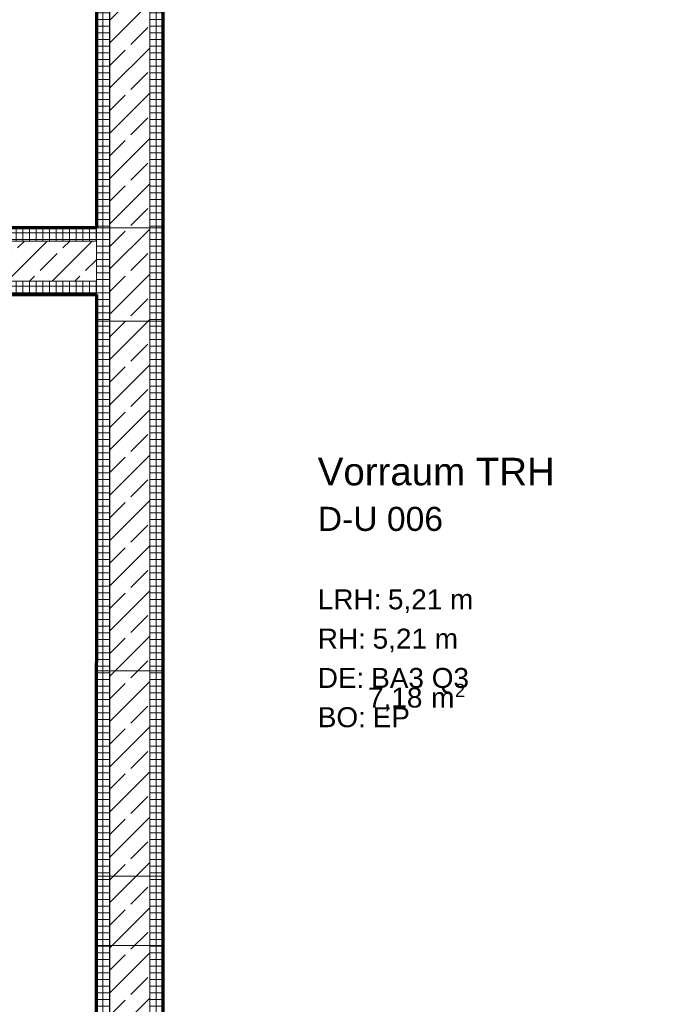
# Model space of a CAD drawing. Header units: millimetres. Extents: x 1523 to 73204, y -91281 to 10268.
# Tile 47 of 120: x 32888 to 35343, y -58118 to -54425. Entities that reach past the tile are written whole.
import ezdxf

# ---------------------------------------------------------------- set-up
doc = ezdxf.new("R2010")
doc.units = ezdxf.units.MM
for name, pattern in [('CAx_nichtHalbton', [20001.0584, 10000, -0.5292, 10000, -0.5292]), ('IMPORT-STRICHPUNKT _7_', [20, 10, -5, 0, -5]), ('IMPORT-VERDECKT _8_', [7.5, 5, -2.5]), ('Verdeckt 2x', [3.572, 2.3813, -1.1907])]:
    doc.linetypes.add(name, pattern=pattern)
for name, color, linetype, lineweight, true_color in [('30 A--Träger _ Dachkonstruktion', 7, 'IMPORT-VERDECKT _8_', 13, 0x656565), ('90 A--Achsraster _1_50_', 7, 'IMPORT-STRICHPUNKT _7_', 13, 0x656565), ('Neubau_10 A--Wand innen _tragend_', 7, 'Continuous', 13, 0x656565), ('Neubau_20 A--Gründungsbelag', 7, 'Continuous', 13, 0x656565), ('Neubau_80 A--Raum', 7, 'Continuous', 13, 0x656565), ('Xref_706_5_--_ÜP_-1_000_16_Übersichtsplan UG_IFC 2025_01_13_dwg', 7, 'Continuous', 13, 0x767676), ('XX', 7, 'Continuous', 18, 0x804040)]:
    doc.layers.add(name, color=color, linetype=linetype, lineweight=lineweight, true_color=true_color)
doc.styles.add('Arial', font='arial.ttf', dxfattribs={"height": 75})
doc.styles.add('Arial_1', font='arial.ttf', dxfattribs={"height": 49.5})
doc.styles.add('Arial_B_1', font='txt', dxfattribs={"height": 103.174603})
doc.styles.add('Arial_B_2', font='txt', dxfattribs={"height": 90.277778})
pattern_1 = [(356.336, (0, 0), (1.597632, 24.948899), []), (86.336, (0, 0), (-24.948899, 1.597632), [])]
pattern_2 = [(131.336, (0, 0), (90.10192, 79.25683), []), (131.336, (-45.05, -39.63), (90.10192, 79.25683), [90, -30])]
pattern_3 = [(86.336, (0, 0), (-24.948899, 1.597632), []), (176.336, (0, 0), (1.597632, 24.948899), [])]

# ---------------------------------------------------------------- blocks, each defined once
blk = doc.blocks.new('Xref_706_5_--_ÜP_-1_000_11_Übersichtsplan UG_IFC 2024_09_30_dwg_Standard-Rastermarker_26-41960580-SuD_-1UG gesamt Plot  - Blatt 7')
at = {"layer": '90 A--Achsraster _1_50_', "color": 9, "true_color": 0xcbcbcb}
blk.add_line((0, 0), (40099.1, 0), dxfattribs=at)
blk = doc.blocks.new('Xref_706_5_--_ÜP_-1_000_11_Übersichtsplan UG_IFC 2024_09_30_dwg_EDV_D-U 010_64-41960514-SuD_-1UG gesamt Plot  - Blatt 7')
at = {"layer": 'Neubau_80 A--Raum', "attachment_point": 1, "rotation": 83.6681, "line_spacing_factor": 0.941778}
for s, insert, char_height, width, style in [('2', (41722.2, -99671.7), 49.5, 46.058, 'Arial_1'), (' m', (41723.1, -99790.8), 75, 138.65, 'Arial'), ('7,18', (41700.2, -99997.1), 75, 244.244, 'Arial')]:
    blk.add_mtext(s, dxfattribs=dict(at, insert=insert, char_height=char_height, width=width, style=style))
blk = doc.blocks.new('Xref_706_5_--_ÜP_-1_000_16_Übersichtsplan UG_IFC 2025_01_13_dwg-35469238-SuD_-1UG gesamt Plot  - Blatt 7')
at = {"layer": 'Neubau_10 A--Wand innen _tragend_', "true_color": 0xcbcbcb}
h = blk.add_hatch(dxfattribs=at)
h.set_pattern_fill('FP_7', color=9, style=0, pattern_type=2)
h.set_pattern_definition(pattern_1)
h.paths.add_polyline_path([(46263.2, -96362.1), (45764.2, -96330.2), (45860.8, -96386.5), (46160.2, -96405.6)])
h.paths.add_polyline_path([(49137.3, -96546.2), (46263.2, -96362.1), (46260, -96412), (49134.1, -96596.1)])
h.paths.add_polyline_path([(45764.2, -96330.2), (45045.7, -96284.2), (45042.5, -96334.1), (45761, -96380.1)])
h = blk.add_hatch(dxfattribs=at)
h.set_pattern_fill('FP_4', color=9, style=0, pattern_type=2)
h.set_pattern_definition(pattern_2)
h.paths.add_polyline_path([(49124.5, -96745.7), (49134.1, -96596.1), (46260, -96412), (46250.4, -96561.7), (48276.3, -96691.4)])
h.paths.add_polyline_path([(46005.7, -96470.9), (45851.3, -96536.2), (46150.6, -96555.3), (46005.7, -96470.9)])
h.paths.add_polyline_path([(46160.2, -96405.6), (45860.8, -96386.5), (46005.7, -96470.9)])
h.paths.add_polyline_path([(45751.5, -96529.8), (45761, -96380.1), (45042.5, -96334.1), (45032.9, -96483.8), (45382.1, -96506.1)])
h = blk.add_hatch(dxfattribs=at)
h.set_pattern_fill('FP_7', color=9, style=0, pattern_type=2)
h.set_pattern_definition(pattern_1)
h.paths.add_polyline_path([(46247.2, -96611.6), (46150.6, -96555.3), (45851.2, -96536.2), (45748.3, -96579.7), (45997.8, -96595.6)])
h.paths.add_polyline_path([(49121.4, -96795.6), (49124.5, -96745.7), (46250.4, -96561.7), (46247.2, -96611.6), (48273.1, -96741.3)])
h.paths.add_polyline_path([(45748.3, -96579.7), (45751.5, -96529.8), (45032.9, -96483.8), (45029.7, -96533.7), (45378.9, -96556)])
h = blk.add_hatch(dxfattribs=at)
h.set_pattern_fill('FP_7', color=9, style=0, pattern_type=2)
h.set_pattern_definition(pattern_1)
h.paths.add_polyline_path([(57297.4, -97118.8), (57300.6, -97068.9), (49137.3, -96546.2), (49134.1, -96596.1), (56900, -97093.3)])
h = blk.add_hatch(dxfattribs=at)
h.set_pattern_fill('FP_4', color=9, style=0, pattern_type=2)
h.set_pattern_definition(pattern_2)
h.paths.add_polyline_path([(57337.7, -97271.6), (57347.3, -97122), (49134.1, -96596.1), (49124.5, -96745.7), (57287.8, -97268.5)])
h = blk.add_hatch(dxfattribs=at)
h.set_pattern_fill('FP_7', color=9, style=0, pattern_type=2)
h.set_pattern_definition(pattern_1)
h.paths.add_polyline_path([(57484.2, -97331.1), (57487.4, -97281.2), (49124.5, -96745.7), (49121.4, -96795.6), (56887.2, -97292.9)])
h = blk.add_hatch(dxfattribs=at)
h.set_pattern_fill('FP_12', color=9, style=0, pattern_type=2)
h.set_pattern_definition(pattern_3)
h.paths.add_polyline_path([(48872.7, -101460.9), (48822.8, -101457.7), (48808.8, -101677.2), (48858.6, -101681.3), (48863.2, -101610.4)])
h.paths.add_polyline_path([(48959.6, -100103.6), (48918.7, -99960.7), (48874, -100659.3), (48932.8, -100522.8), (48953.7, -100195.8)])
h.paths.add_polyline_path([(49059.4, -98545.3), (49171.2, -96798.8), (49121.4, -96795.6), (48918.7, -99960.7), (48968.6, -99963.9), (49049.8, -98695)])
h.paths.add_polyline_path([(48923.9, -100662.5), (48874, -100659.3), (48861.2, -100858.9), (48911.1, -100862.1)])
h.paths.add_polyline_path([(48884.9, -101271), (48899.7, -101040.1), (48855, -100956), (48829.1, -101360.6), (48884.1, -101282.8)])
h = blk.add_hatch(dxfattribs=at)
h.set_pattern_fill('FP_4', color=9, style=0, pattern_type=2)
h.set_pattern_definition(pattern_2)
h.paths.add_polyline_path([(49103.4, -100205.4), (49109.3, -100113.2), (49021.1, -100318), (49082.5, -100532.4), (49095.9, -100322.8)])
h.paths.add_polyline_path([(49022.4, -101470.4), (48872.7, -101460.9), (48858.6, -101681.3), (49008.1, -101693.5), (49008.4, -101690)])
h.paths.add_polyline_path([(49073.5, -100672.1), (48923.9, -100662.5), (48911.1, -100862.1), (49060.8, -100871.7)])
h.paths.add_polyline_path([(49199.5, -98704.5), (49320.9, -96808.4), (49171.2, -96798.8), (48968.6, -99963.9), (49118.3, -99973.5)])
h.paths.add_polyline_path([(49041.6, -101171.1), (48966.8, -101166.3), (49033.8, -101292.4), (49034.6, -101280.6)])
h.paths.add_polyline_path([(49048.6, -101061.5), (49049.4, -101049.7), (48966.8, -101166.3), (49041.6, -101171.1)])
h.paths.add_polyline_path([(49021.1, -100318), (48959.6, -100103.6), (48932.8, -100522.8)])
h.paths.add_polyline_path([(48966.8, -101166.3), (48966.7, -101166.3), (48899.7, -101040.1), (48884.1, -101282.8)])
h = blk.add_hatch(dxfattribs=at)
h.set_pattern_fill('FP_12', color=9, style=0, pattern_type=2)
h.set_pattern_definition(pattern_3)
h.paths.add_polyline_path([(49145.8, -100326), (49168.2, -99976.7), (49109.3, -100113.2), (49082.5, -100532.4), (49123.4, -100675.3)])
h.paths.add_polyline_path([(49123.4, -100675.3), (49073.5, -100672.1), (49060.8, -100871.7), (49110.7, -100874.9)])
h.paths.add_polyline_path([(49058.2, -101694), (49072.3, -101473.6), (49022.4, -101470.4), (49008.1, -101693.5), (49058, -101697.5), (49058, -101696.7)])
h.paths.add_polyline_path([(49259, -98558), (49370.8, -96811.6), (49320.9, -96808.4), (49118.3, -99973.5), (49168.2, -99976.7), (49249.4, -98707.7)])
h.paths.add_polyline_path([(49104.4, -100972), (49049.4, -101049.7), (49033.8, -101292.4), (49078.5, -101376.5), (49103.2, -100991.7)])
at = {"layer": '30 A--Träger _ Dachkonstruktion', "color": 9, "true_color": 0xcbcbcb, "flags": 128}
for points in [[(45435.4, -86285.3), (45770.7, -81049.4), (61358.8, -82047.5), (61342.8, -82297), (46004.2, -81314.8), (45045.7, -96284.2), (57550.1, -97084.8)], [(45034.3, -92549.8), (44780.2, -96517.7), (57534.1, -97334.3), (57677.9, -95088.9)]]:
    blk.add_lwpolyline(points, dxfattribs=at)
at = {"layer": '90 A--Achsraster _1_50_', "color": 161, "true_color": 0xaaaaff, "flags": 128}
blk.add_lwpolyline([(41194.5, -96037.6), (81171.8, -98597.4), (80508.1, -98554.9)], dxfattribs=at)
at = {"layer": 'Neubau_10 A--Wand innen _tragend_', "color": 9, "true_color": 0xcbcbcb}
for p, q in [((45042.5, -96334.1), (57347.3, -97122)), ((45032.9, -96483.8), (57337.7, -97271.6)), ((48858.6, -101681.3), (49171.2, -96798.8)), ((49008.1, -101693.5), (49320.9, -96808.4))]:
    blk.add_line(p, q, dxfattribs=at)
at = {"layer": 'Neubau_10 A--Wand innen _tragend_', "color": 9, "true_color": 0xcbcbcb, "flags": 128}
for points in [[(48289.1, -96491.8), (49137.3, -96546.2), (49134.1, -96596.1), (49124.5, -96745.7), (49121.4, -96795.6), (48273.1, -96741.3), (48276.3, -96691.4), (48285.9, -96541.7), (48289.1, -96491.8), (48089.5, -96479.1), (46263.2, -96362.1)], [(50778.7, -96901.8), (49470.6, -96818), (49473.8, -96768.1), (49483.4, -96618.4), (49486.6, -96568.5), (49137.3, -96546.2), (49121.4, -96795.6), (49009.5, -98542.1)], [(51548.1, -96951), (50778.7, -96901.8), (50781.9, -96851.9), (50791.5, -96702.2), (50794.7, -96652.3), (49486.6, -96568.5)], [(51807.6, -96967.7), (51810.8, -96917.8), (51820.4, -96768.1), (51823.6, -96718.2), (51564.1, -96701.5), (50794.7, -96652.3)], [(51564.1, -96701.5), (51560.9, -96751.4), (51551.3, -96901.1), (51548.1, -96951), (51807.6, -96967.7), (53504.1, -97076.3)], [(54122.9, -97115.9), (54126.1, -97066), (54135.6, -96916.3), (54138.8, -96866.4), (53520.1, -96826.8), (51823.6, -96718.2)], [(49470.6, -96818), (49121.4, -96795.6), (49370.8, -96811.6), (49168.2, -99976.7), (49118.3, -99973.5), (48968.6, -99963.9), (48918.7, -99960.7), (48874, -100659.3)]]:
    blk.add_lwpolyline(points, dxfattribs=at)
at = {"layer": 'Neubau_20 A--Gründungsbelag', "color": 9, "true_color": 0xcbcbcb, "flags": 128}
blk.add_lwpolyline([(44940.3, -94017.8), (44811.9, -96023.7), (45061.4, -96039.7), (45045.7, -96284.2), (57300.6, -97068.9), (57324.6, -96694.6), (57574.1, -96710.6), (57566.1, -96835.3), (57630.9, -96839.5), (57615, -97089), (57550.1, -97084.8), (57534.1, -97334.3), (49370.8, -96811.6), (49049.7, -101827.3), (58649.3, -102610.4), (58997.1, -97177.5), (58872.4, -97169.5), (58888.4, -96920), (59387.3, -96952), (59371.4, -97201.5), (59246.6, -97193.5), (58962.4, -101632.8), (59022.2, -101636.6), (58966.6, -102505.8)], dxfattribs=at)
blk.add_lwpolyline([(44917.9, -98280.1), (49009.5, -98542.1), (49121.4, -96795.6), (45029.7, -96533.7), (45006.4, -96897.9), (44756.9, -96881.9), (44676.4, -98139.4), (44925.9, -98155.3)], close=True, dxfattribs=at)
for name, p, rotation in [('Xref_706_5_--_ÜP_-1_000_11_Übersichtsplan UG_IFC 2024_09_30_dwg_EDV_D-U 010_64-41960514-SuD_-1UG gesamt Plot  - Blatt 7', (4597, 2058.1), 2.668141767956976), ('Xref_706_5_--_ÜP_-1_000_11_Übersichtsplan UG_IFC 2024_09_30_dwg_Standard-Rastermarker_26-41960580-SuD_-1UG gesamt Plot  - Blatt 7', (81211.7, -98599.9), 176.3362835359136)]:
    blk.add_blockref(name, p, dxfattribs=dict(rotation=rotation))
at = {"layer": 'Neubau_80 A--Raum', "attachment_point": 1, "rotation": 86.3363, "line_spacing_factor": 0.941778}
for s, insert, char_height, width, style in [('Vorraum TRH', (50035.1, -96022.4), 103.175, 1081.022, 'Arial_B_1'), ('5,21 m', (50544.2, -95791.6), 75, 382.894, 'Arial'), ('5,21 m', (50687.6, -95858.1), 75, 382.894, 'Arial'), ('BA3 Q3', (50834.3, -95873.1), 75, 438.905, 'Arial'), ('D-U 006', (50218.5, -96034.2), 90.28, 546.326, 'Arial_B_2'), ('EP', (50981.6, -95876.8), 75, 167.114, 'Arial'), ('LRH:', (50527.4, -96053.9), 75, 284.645, 'Arial'), ('RH:', (50674.5, -96063.4), 75, 214.861, 'Arial'), ('DE:', (50821.5, -96072.8), 75, 208.434, 'Arial'), ('BO:', (50968.5, -96082.2), 75, 215.779, 'Arial')]:
    blk.add_mtext(s, dxfattribs=dict(at, insert=insert, char_height=char_height, width=width, style=style))

msp = doc.modelspace()

# ---------------------------------------------------------------- linework, layer by layer
at = {"layer": 'XX', "color": 7, "linetype": 'CAx_nichtHalbton', "lineweight": 70, "true_color": 0xffffff}
for p, q in [((33175.784, -51106.236), (33175.784, -55206.236)), ((33425.784, -63386.236), (33425.784, -51106.236)), ((33175.784, -55206.236), (31425.784, -55207.091)), ((28256.659, -55456.236), (33175.752, -55456.236)), ((33175.752, -55456.236), (33172.095, -63636.235))]:
    msp.add_line(p, q, dxfattribs=at)
at = {"layer": 'XX', "color": 9, "linetype": 'Verdeckt 2x', "true_color": 0xc0c0c0}
for p, q in [((33425.784, -51106.236), (33425.784, -63386.236)), ((33175.784, -52086.236), (33175.784, -55206.236)), ((33175.784, -55206.236), (31425.784, -55206.236)), ((29154.218, -55456.236), (33175.784, -55456.236)), ((33175.784, -55456.236), (33175.784, -63636.236))]:
    msp.add_line(p, q, dxfattribs=at)

# ---------------------------------------------------------------- block references
at = {"layer": 'Xref_706_5_--_ÜP_-1_000_16_Übersichtsplan UG_IFC 2025_01_13_dwg', "color": 9, "true_color": 0xcbcbcb, "rotation": 273.6637164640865}
msp.add_blockref('Xref_706_5_--_ÜP_-1_000_16_Übersichtsplan UG_IFC 2025_01_13_dwg-35469238-SuD_-1UG gesamt Plot  - Blatt 7', (126634.737, 0), dxfattribs=at)

doc.saveas('drawing.dxf')
